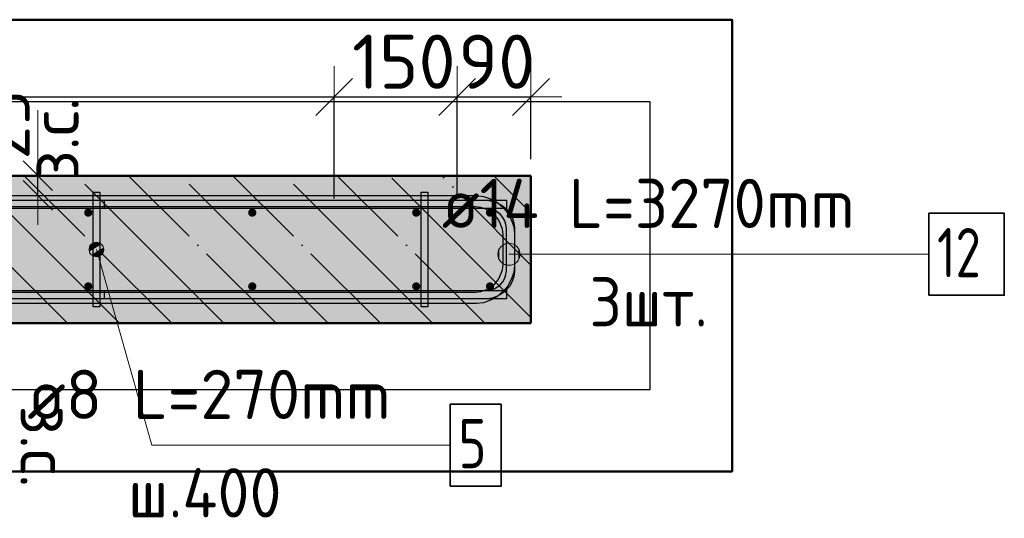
# Model space of a CAD drawing. Header units: millimetres. Extents: x 10987 to 63485, y -5166 to 39219.
# Tile 19 of 43: x 14254 to 15455, y 12563 to 13171. Entities that reach past the tile are written whole.
import ezdxf

# ---------------------------------------------------------------- set-up
doc = ezdxf.new("R2010")
doc.units = ezdxf.units.MM
doc.header["$PDMODE"] = 65
doc.linetypes.add('______11', pattern=[150, 120, -15, 0, -15])
doc.linetypes.add('______5', pattern=[330, 240, -30, 30, -30])
for name, color, linetype, lineweight in [('Standard', 7, 'Continuous', 25), ('Арм.стержн. Арматура края', 96, 'Continuous', 35), ('Арм.стержн. вертикальными 1', 22, 'Continuous', 35), ('Арм.стержн.горизонт. 1', 180, 'Continuous', 35), ('Арм.стержн.горизонт. 2', 202, 'Continuous', 35), ('Размерная линия_ общее', 7, 'Continuous', 13), ('Размерная линия_ общее_1', 7, 'Continuous', 13)]:
    doc.layers.add(name, color=color, linetype=linetype, lineweight=lineweight)
doc.layers.add('Арм.стержн. вертикальными 2', color=7, linetype='Continuous', lineweight=35, true_color=0x006e00)
doc.layers.add('Арм.стержн.Стяжки', color=7, linetype='Continuous', lineweight=35, true_color=0x501e0f)
doc.styles.add('ISOCPEUR', font='ISOCPEUR')
doc.dimstyles.new('DIMSTYLE_3', dxfattribs={"dimtxt": 66, "dimasz": 75, "dimexe": 0, "dimexo": 0, "dimgap": 33, "dimtad": 2, "dimdec": 0, "dimrnd": 5, "dimzin": 12, "dimdsep": 46, "dimtxsty": 'ISOCPEUR', "dimblk1": 'ALL_ML_STRICH', "dimblk2": 'ALL_ML_STRICH', "dimsah": 1, "dimcen": 0, "dimclrd": 7, "dimclre": 256, "dimclrt": 7, "dimadec": 0, "dimazin": 0, "dimtfac": 1, "dimtdec": 0, "dimtix": 1, "dimtmove": 2, "dimatfit": 3, "dimfxl": 0, "dimtvp": 1.2, "dimtzin": 0, "dimlwd": 0, "dimlwe": -3, "dimarcsym": 0})
doc.dimstyles.new('DIMSTYLE_6', dxfattribs={"dimtxt": 66, "dimasz": 75, "dimexe": 0, "dimexo": 0, "dimgap": 33, "dimtad": 2, "dimdec": 0, "dimrnd": 5, "dimzin": 12, "dimdsep": 46, "dimtxsty": 'ISOCPEUR', "dimblk1": 'ALL_ML_STRICH', "dimblk2": 'ALL_ML_STRICH', "dimsah": 1, "dimcen": 0, "dimclrd": 7, "dimclre": 256, "dimclrt": 7, "dimadec": 0, "dimazin": 0, "dimtfac": 1, "dimtdec": 0, "dimtix": 1, "dimtmove": 2, "dimatfit": 3, "dimfxl": 0, "dimtzin": 0, "dimlwd": 0, "dimlwe": -3, "dimarcsym": 0})
doc.dimstyles.new('DIMSTYLE_9', dxfattribs={"dimtxt": 60, "dimasz": 60, "dimexe": 0, "dimexo": 0.001, "dimgap": 30, "dimtad": 2, "dimdec": 0, "dimrnd": 5, "dimzin": 12, "dimdsep": 46, "dimtxsty": 'ISOCPEUR', "dimblk1": 'ALL_ML_STRICH', "dimblk2": 'ALL_ML_STRICH', "dimsah": 1, "dimcen": 0, "dimse1": 1, "dimse2": 1, "dimclrd": 7, "dimclre": 256, "dimclrt": 7, "dimadec": 0, "dimazin": 0, "dimtfac": 1, "dimtdec": 0, "dimtix": 1, "dimtmove": 2, "dimatfit": 3, "dimfxl": 0, "dimtvp": 1.2, "dimtzin": 0, "dimlwd": 0, "dimlwe": -3, "dimarcsym": 0})

# ---------------------------------------------------------------- blocks, each defined once
blk = doc.blocks.new('ALL_ML_STRICH')
at = {"color": 0, "linetype": 'ByBlock', "lineweight": -2}
for p, q in [((0, -0.5), (0, 0.5)), ((-0.3, -0.3), (0.3, 0.3)), ((-1, 0), (0.5, 0))]:
    blk.add_line(p, q, dxfattribs=at)
blk = doc.blocks.new('*D78')
at = {"layer": 'DEFPOINTS', "color": 7, "linetype": 'Continuous', "lineweight": 13, "transparency": 33554687}
for p in [(14284.9, 12980.8), (13974.5, 12956.8), (14276.2, 12956.8)]:
    blk.add_point(p, dxfattribs=at)
at = {"layer": 'Размерная линия_ общее_1', "color": 7, "linetype": 'Continuous', "lineweight": -2, "transparency": 33554687}
blk.add_line((14276.2, 12956.8), (14276.2, 12980.8), dxfattribs=at)
at = {"layer": 'Размерная линия_ общее_1', "color": 7, "linetype": 'Continuous', "lineweight": 13, "transparency": 33554687, "xscale": 60, "yscale": 60, "zscale": 60}
for p, rotation in [((14276.2, 12956.8), 270), ((14276.2, 12980.8), 90)]:
    blk.add_blockref('ALL_ML_STRICH', p, dxfattribs=dict(at, rotation=rotation))
at = {"layer": 'Размерная линия_ общее_1', "color": 7, "linetype": 'Continuous', "lineweight": 13, "transparency": 33554687, "insert": (14266, 12975.8), "char_height": 60, "width": 3, "attachment_point": 1, "rotation": 90, "line_spacing_factor": 0.60241, "style": 'ISOCPEUR'}
blk.add_mtext('з.с.', dxfattribs=at)
at = {"layer": 'Размерная линия_ общее_1', "color": 7, "linetype": 'Continuous', "lineweight": 13, "transparency": 33554687, "insert": (14236.2, 13042.9), "char_height": 60, "width": 120, "attachment_point": 5, "rotation": 90, "style": 'ISOCPEUR'}
blk.add_mtext('\\A1;{25}', dxfattribs=at)
blk = doc.blocks.new('*D79')
at = {"layer": 'DEFPOINTS', "color": 7, "linetype": 'Continuous', "lineweight": 13, "transparency": 33554687}
for p in [(13903.6, 12824.8), (14205.4, 12824.8), (14214.1, 12800.8)]:
    blk.add_point(p, dxfattribs=at)
at = {"layer": 'Размерная линия_ общее_1', "color": 7, "linetype": 'Continuous', "lineweight": -2, "transparency": 33554687}
blk.add_line((14205.4, 12824.8), (14205.4, 12800.8), dxfattribs=at)
at = {"layer": 'Размерная линия_ общее_1', "color": 7, "linetype": 'Continuous', "lineweight": 13, "transparency": 33554687, "xscale": 60, "yscale": 60, "zscale": 60}
for p, rotation in [((14205.4, 12800.8), 270), ((14205.4, 12824.8), 90)]:
    blk.add_blockref('ALL_ML_STRICH', p, dxfattribs=dict(at, rotation=rotation))
at = {"layer": 'Размерная линия_ общее_1', "color": 7, "linetype": 'Continuous', "lineweight": 13, "transparency": 33554687, "insert": (14165.4, 12744.7), "char_height": 60, "width": 120, "attachment_point": 5, "rotation": 90, "style": 'ISOCPEUR'}
blk.add_mtext('\\A1;{25}', dxfattribs=at)
at = {"layer": 'Размерная линия_ общее_1', "color": 7, "linetype": 'Continuous', "lineweight": 13, "transparency": 33554687, "insert": (14315.1, 12700.7), "char_height": 60, "width": 3, "attachment_point": 1, "rotation": 270, "line_spacing_factor": 0.60241, "style": 'ISOCPEUR'}
blk.add_mtext('з.с.', dxfattribs=at)
blk = doc.blocks.new('*D128')
at = {"layer": 'DEFPOINTS', "color": 7, "linetype": 'Continuous', "lineweight": 13, "transparency": 33554687}
for p in [(12837.7, 13076.8), (12837.7, 12932.8), (14637.7, 12932.8)]:
    blk.add_point(p, dxfattribs=at)
at = {"layer": 'Размерная линия_ общее', "color": 253, "linetype": 'Continuous', "lineweight": -2, "true_color": 0xa0a0a0, "transparency": 33554687}
for p, q in [((12837.7, 12952.8), (12837.7, 13076.8)), ((14637.7, 12952.8), (14637.7, 13076.8))]:
    blk.add_line(p, q, dxfattribs=at)
at = {"layer": 'Размерная линия_ общее', "color": 7, "linetype": 'Continuous', "lineweight": -2, "transparency": 33554687}
blk.add_line((12837.7, 13076.8), (14637.7, 13076.8), dxfattribs=at)
at = {"layer": 'Размерная линия_ общее', "color": 7, "linetype": 'Continuous', "lineweight": 13, "transparency": 33554687, "xscale": 75, "yscale": 75, "zscale": 75, "rotation": 180}
blk.add_blockref('ALL_ML_STRICH', (12837.7, 13076.8), dxfattribs=at)
at = {"layer": 'Размерная линия_ общее', "color": 7, "linetype": 'Continuous', "lineweight": 13, "transparency": 33554687, "xscale": 75, "yscale": 75, "zscale": 75}
blk.add_blockref('ALL_ML_STRICH', (14637.7, 13076.8), dxfattribs=at)
at = {"layer": 'Размерная линия_ общее', "color": 7, "linetype": 'Continuous', "lineweight": 13, "transparency": 33554687, "insert": (13515.7, 13152.8), "char_height": 66, "width": 3.3, "attachment_point": 1, "line_spacing_factor": 0.60241, "style": 'ISOCPEUR'}
blk.add_mtext('\\W0.91;10х200=2000', dxfattribs=at)
blk = doc.blocks.new('*D129')
at = {"layer": 'DEFPOINTS', "color": 7, "linetype": 'Continuous', "lineweight": 13, "transparency": 33554687}
for p in [(14637.7, 13076.8), (14637.7, 12932.8), (14787.7, 12932.8)]:
    blk.add_point(p, dxfattribs=at)
at = {"layer": 'Размерная линия_ общее', "color": 253, "linetype": 'Continuous', "lineweight": -2, "true_color": 0xa0a0a0, "transparency": 33554687}
for p, q in [((14637.7, 12952.8), (14637.7, 13076.8)), ((14787.7, 12952.8), (14787.7, 13076.8))]:
    blk.add_line(p, q, dxfattribs=at)
at = {"layer": 'Размерная линия_ общее', "color": 7, "linetype": 'Continuous', "lineweight": -2, "transparency": 33554687}
blk.add_line((14637.7, 13076.8), (14787.7, 13076.8), dxfattribs=at)
at = {"layer": 'Размерная линия_ общее', "color": 7, "linetype": 'Continuous', "lineweight": 13, "transparency": 33554687, "xscale": 75, "yscale": 75, "zscale": 75, "rotation": 180}
blk.add_blockref('ALL_ML_STRICH', (14637.7, 13076.8), dxfattribs=at)
at = {"layer": 'Размерная линия_ общее', "color": 7, "linetype": 'Continuous', "lineweight": 13, "transparency": 33554687, "xscale": 75, "yscale": 75, "zscale": 75}
blk.add_blockref('ALL_ML_STRICH', (14787.7, 13076.8), dxfattribs=at)
at = {"layer": 'Размерная линия_ общее', "color": 7, "linetype": 'Continuous', "lineweight": 13, "transparency": 33554687, "insert": (14722.6, 13119.8), "char_height": 66, "width": 198, "attachment_point": 5, "style": 'ISOCPEUR'}
blk.add_mtext('\\A1;{150}', dxfattribs=at)
blk = doc.blocks.new('*D130')
at = {"layer": 'DEFPOINTS', "color": 7, "linetype": 'Continuous', "lineweight": 13, "transparency": 33554687}
for p in [(14787.7, 13076.8), (14877.7, 12980.8), (14787.7, 12932.8)]:
    blk.add_point(p, dxfattribs=at)
at = {"layer": 'Размерная линия_ общее', "color": 253, "linetype": 'Continuous', "lineweight": -2, "true_color": 0xa0a0a0, "transparency": 33554687}
for p, q in [((14787.7, 12952.8), (14787.7, 13076.8)), ((14877.7, 13000.8), (14877.7, 13076.8))]:
    blk.add_line(p, q, dxfattribs=at)
at = {"layer": 'Размерная линия_ общее', "color": 7, "linetype": 'Continuous', "lineweight": -2, "transparency": 33554687}
blk.add_line((14787.7, 13076.8), (14877.7, 13076.8), dxfattribs=at)
at = {"layer": 'Размерная линия_ общее', "color": 7, "linetype": 'Continuous', "lineweight": 13, "transparency": 33554687, "xscale": 75, "yscale": 75, "zscale": 75, "rotation": 180}
blk.add_blockref('ALL_ML_STRICH', (14787.7, 13076.8), dxfattribs=at)
at = {"layer": 'Размерная линия_ общее', "color": 7, "linetype": 'Continuous', "lineweight": 13, "transparency": 33554687, "xscale": 75, "yscale": 75, "zscale": 75}
blk.add_blockref('ALL_ML_STRICH', (14877.7, 13076.8), dxfattribs=at)
at = {"layer": 'Размерная линия_ общее', "color": 7, "linetype": 'Continuous', "lineweight": 13, "transparency": 33554687, "insert": (14836, 13119.8), "char_height": 66, "width": 132, "attachment_point": 5, "style": 'ISOCPEUR'}
blk.add_mtext('\\A1;{90}', dxfattribs=at)

msp = doc.modelspace()

# ---------------------------------------------------------------- hatches: boundary and pattern name
at = {"layer": 'Standard', "linetype": 'Continuous', "lineweight": -3, "transparency": 33554687}
msp.add_hatch(color=7, dxfattribs=at).paths.add_polyline_path([(14877.7, 12800.8), (14877.7, 12980.8), (12273, 12980.8), (12273, 12800.8)])
at = {"layer": 'Арм.стержн. вертикальными 1', "linetype": 'Continuous', "lineweight": 50, "transparency": 33554687}
for points in [[(14337.7, 12930.8), (14339.7, 12931.1), (14341.3, 12932.2), (14342.4, 12933.8), (14342.7, 12935.8), (14342.4, 12937.7), (14341.3, 12939.3), (14339.7, 12940.4), (14337.7, 12940.8), (14335.8, 12940.4), (14334.2, 12939.3), (14333.1, 12937.7), (14332.7, 12935.8), (14333.1, 12933.8), (14334.2, 12932.2), (14335.8, 12931.1)], [(14537.7, 12930.8), (14539.7, 12931.1), (14541.3, 12932.2), (14542.4, 12933.8), (14542.7, 12935.8), (14542.4, 12937.7), (14541.3, 12939.3), (14539.7, 12940.4), (14537.7, 12940.8), (14535.8, 12940.4), (14534.2, 12939.3), (14533.1, 12937.7), (14532.7, 12935.8), (14533.1, 12933.8), (14534.2, 12932.2), (14535.8, 12931.1)], [(14737.7, 12930.8), (14739.7, 12931.1), (14741.3, 12932.2), (14742.4, 12933.8), (14742.7, 12935.8), (14742.4, 12937.7), (14741.3, 12939.3), (14739.7, 12940.4), (14737.7, 12940.8), (14735.8, 12940.4), (14734.2, 12939.3), (14733.1, 12937.7), (14732.7, 12935.8), (14733.1, 12933.8), (14734.2, 12932.2), (14735.8, 12931.1)], [(14827.7, 12930.8), (14829.7, 12931.1), (14831.3, 12932.2), (14832.4, 12933.8), (14832.7, 12935.8), (14832.4, 12937.7), (14831.3, 12939.3), (14829.7, 12940.4), (14827.7, 12940.8), (14825.8, 12940.4), (14824.2, 12939.3), (14823.1, 12937.7), (14822.7, 12935.8), (14823.1, 12933.8), (14824.2, 12932.2), (14825.8, 12931.1)], [(14337.7, 12840.8), (14339.7, 12841.1), (14341.3, 12842.2), (14342.4, 12843.8), (14342.7, 12845.8), (14342.4, 12847.7), (14341.3, 12849.3), (14339.7, 12850.4), (14337.7, 12850.8), (14335.8, 12850.4), (14334.2, 12849.3), (14333.1, 12847.7), (14332.7, 12845.8), (14333.1, 12843.8), (14334.2, 12842.2), (14335.8, 12841.1)], [(14537.7, 12840.8), (14539.7, 12841.1), (14541.3, 12842.2), (14542.4, 12843.8), (14542.7, 12845.8), (14542.4, 12847.7), (14541.3, 12849.3), (14539.7, 12850.4), (14537.7, 12850.8), (14535.8, 12850.4), (14534.2, 12849.3), (14533.1, 12847.7), (14532.7, 12845.8), (14533.1, 12843.8), (14534.2, 12842.2), (14535.8, 12841.1)], [(14737.7, 12840.8), (14739.7, 12841.1), (14741.3, 12842.2), (14742.4, 12843.8), (14742.7, 12845.8), (14742.4, 12847.7), (14741.3, 12849.3), (14739.7, 12850.4), (14737.7, 12850.8), (14735.8, 12850.4), (14734.2, 12849.3), (14733.1, 12847.7), (14732.7, 12845.8), (14733.1, 12843.8), (14734.2, 12842.2), (14735.8, 12841.1)], [(14827.7, 12840.8), (14829.7, 12841.1), (14831.3, 12842.2), (14832.4, 12843.8), (14832.7, 12845.8), (14832.4, 12847.7), (14831.3, 12849.3), (14829.7, 12850.4), (14827.7, 12850.8), (14825.8, 12850.4), (14824.2, 12849.3), (14823.1, 12847.7), (14822.7, 12845.8), (14823.1, 12843.8), (14824.2, 12842.2), (14825.8, 12841.1)]]:
    msp.add_hatch(color=4, dxfattribs=at).paths.add_polyline_path(points)
at = {"layer": 'Арм.стержн. вертикальными 2', "linetype": 'Continuous', "lineweight": 50, "transparency": 33554687}
for points in [[(14437.7, 12924.8), (14440.8, 12925.4), (14443.4, 12927.1), (14445.1, 12929.7), (14445.7, 12932.8), (14445.1, 12935.8), (14443.4, 12938.4), (14440.8, 12940.2), (14437.7, 12940.8), (14434.7, 12940.2), (14432.1, 12938.4), (14430.4, 12935.8), (14429.7, 12932.8), (14430.4, 12929.7), (14432.1, 12927.1), (14434.7, 12925.4)], [(14637.7, 12924.8), (14640.8, 12925.4), (14643.4, 12927.1), (14645.1, 12929.7), (14645.7, 12932.8), (14645.1, 12935.8), (14643.4, 12938.4), (14640.8, 12940.2), (14637.7, 12940.8), (14634.7, 12940.2), (14632.1, 12938.4), (14630.4, 12935.8), (14629.7, 12932.8), (14630.4, 12929.7), (14632.1, 12927.1), (14634.7, 12925.4)], [(14787.7, 12924.8), (14790.8, 12925.4), (14793.4, 12927.1), (14795.1, 12929.7), (14795.7, 12932.8), (14795.1, 12935.8), (14793.4, 12938.4), (14790.8, 12940.2), (14787.7, 12940.8), (14784.7, 12940.2), (14782.1, 12938.4), (14780.4, 12935.8), (14779.7, 12932.8), (14780.4, 12929.7), (14782.1, 12927.1), (14784.7, 12925.4)]]:
    msp.add_hatch(color=7, dxfattribs=at).paths.add_polyline_path(points)
at = {"layer": 'Арм.стержн.горизонт. 2', "linetype": 'Continuous', "lineweight": 13, "transparency": 33554687}
for points in [[(14850.7, 12871.5), (14850.7, 12898.5), (14844, 12896.6)], [(14850.7, 12871.5), (14850.7, 12898.5), (14844, 12896.6)], [(14850.7, 12871.5), (14850.7, 12898.5), (14844, 12896.6)], [(14857.5, 12873.4), (14857.5, 12896.6), (14850.7, 12898.5)], [(14857.5, 12873.4), (14850.7, 12898.5), (14850.7, 12871.5)], [(14857.5, 12873.4), (14857.5, 12896.6), (14850.7, 12898.5)], [(14857.5, 12873.4), (14850.7, 12898.5), (14850.7, 12871.5)], [(14857.5, 12873.4), (14857.5, 12896.6), (14850.7, 12898.5)], [(14857.5, 12873.4), (14850.7, 12898.5), (14850.7, 12871.5)], [(14839.1, 12878.2), (14839.1, 12891.7), (14837.2, 12885)], [(14839.1, 12878.2), (14839.1, 12891.7), (14837.2, 12885)], [(14839.1, 12878.2), (14839.1, 12891.7), (14837.2, 12885)], [(14844, 12873.4), (14844, 12896.6), (14839.1, 12891.7)], [(14844, 12873.4), (14844, 12896.6), (14839.1, 12891.7)], [(14844, 12873.4), (14844, 12896.6), (14839.1, 12891.7)], [(14844, 12873.4), (14839.1, 12891.7), (14839.1, 12878.2)], [(14844, 12873.4), (14839.1, 12891.7), (14839.1, 12878.2)], [(14844, 12873.4), (14839.1, 12891.7), (14839.1, 12878.2)], [(14850.7, 12871.5), (14844, 12896.6), (14844, 12873.4)], [(14850.7, 12871.5), (14844, 12896.6), (14844, 12873.4)], [(14850.7, 12871.5), (14844, 12896.6), (14844, 12873.4)], [(14862.4, 12878.2), (14862.4, 12891.7), (14857.5, 12896.6)], [(14862.4, 12878.2), (14857.5, 12896.6), (14857.5, 12873.4)], [(14862.4, 12878.2), (14862.4, 12891.7), (14857.5, 12896.6)], [(14862.4, 12878.2), (14857.5, 12896.6), (14857.5, 12873.4)], [(14862.4, 12878.2), (14862.4, 12891.7), (14857.5, 12896.6)], [(14862.4, 12878.2), (14857.5, 12896.6), (14857.5, 12873.4)], [(14862.4, 12891.7), (14862.4, 12878.2), (14864.2, 12885)], [(14862.4, 12891.7), (14862.4, 12878.2), (14864.2, 12885)], [(14862.4, 12891.7), (14862.4, 12878.2), (14864.2, 12885)]]:
    msp.add_hatch(color=7, dxfattribs=at).paths.add_polyline_path(points)
at = {"layer": 'Арм.стержн.Стяжки', "linetype": 'Continuous', "lineweight": 13, "transparency": 33554687}
for points in [[(14339.1, 12893), (14354, 12897.2), (14350, 12899.4)], [(14339.1, 12893), (14350, 12899.4), (14341.3, 12897)], [(14341.3, 12897), (14350, 12899.4), (14345.3, 12899.4)], [(14339.1, 12888.3), (14356.4, 12893.2), (14354, 12897.2)], [(14339.1, 12888.3), (14354, 12897.2), (14339.1, 12893)], [(14341.5, 12884.3), (14356.4, 12893.2), (14339.1, 12888.3)], [(14341.5, 12884.3), (14356.4, 12888.5), (14356.4, 12893.2)], [(14345.5, 12882.1), (14356.4, 12888.5), (14341.5, 12884.3)], [(14345.5, 12882.1), (14354.2, 12884.5), (14356.4, 12888.5)], [(14354.2, 12884.5), (14345.5, 12882.1), (14350.2, 12882.1)]]:
    msp.add_hatch(color=7, dxfattribs=at).paths.add_polyline_path(points)

# ---------------------------------------------------------------- linework, layer by layer
at = {"layer": 'Standard', "color": 52, "linetype": 'Continuous', "lineweight": -3, "transparency": 33554687}
for p, q in [((15023, 13071), (12273, 13071)), ((15023, 13071), (12273, 13071)), ((15023, 12720.1), (15023, 13071)), ((15023, 12720.1), (15023, 13071)), ((12273, 12720.1), (15023, 12720.1)), ((12273, 12720.1), (15023, 12720.1))]:
    msp.add_line(p, q, dxfattribs=at)
at = {"layer": 'Standard', "color": 7, "linetype": 'Continuous', "lineweight": 13, "transparency": 33554687}
msp.add_line((14276.2, 12980.8), (14276.2, 13060.8), dxfattribs=at)
at = {"layer": 'Standard', "color": 7, "linetype": 'Continuous', "lineweight": 50, "transparency": 33554687}
for p, q in [((14877.7, 12980.8), (12273, 12980.8)), ((14877.7, 12800.8), (14877.7, 12980.8)), ((12273, 12800.8), (14877.7, 12800.8))]:
    msp.add_line(p, q, dxfattribs=at)
at = {"layer": 'Standard', "color": 7, "linetype": '______11', "lineweight": -3, "transparency": 33554687}
for p, q in [((14312.3, 12800.8), (14132.3, 12980.8)), ((14439.5, 12800.8), (14259.5, 12980.8)), ((14566.8, 12800.8), (14386.8, 12980.8)), ((14694.1, 12800.8), (14514.1, 12980.8)), ((14821.4, 12800.8), (14641.4, 12980.8)), ((14877.7, 12871.7), (14768.7, 12980.8))]:
    msp.add_line(p, q, dxfattribs=at)
at = {"layer": 'Standard', "color": 7, "linetype": '______5', "lineweight": -3, "transparency": 33554687}
for p, q in [((14375.9, 12800.8), (14195.9, 12980.8)), ((14503.2, 12800.8), (14323.2, 12980.8)), ((14630.5, 12800.8), (14450.5, 12980.8)), ((14757.7, 12800.8), (14577.7, 12980.8)), ((14877.7, 12808), (14705, 12980.8)), ((14877.7, 12935.3), (14832.3, 12980.8))]:
    msp.add_line(p, q, dxfattribs=at)
at = {"layer": 'Standard', "color": 7, "linetype": 'Continuous', "lineweight": 50, "transparency": 33554687}
msp.add_lwpolyline([(12173, 13171), (12173, 12620.1), (15123, 12620.1), (15123, 13171), (12173, 13171)], dxfattribs=at)
at = {"layer": 'Арм.стержн. Арматура края', "color": 4, "linetype": 'Continuous', "lineweight": 25, "transparency": 33554687}
msp.add_lwpolyline([(14357.7, 12840.8), (14823.7, 12840.8), (14828.2, 12841.4), (14832.8, 12842.9), (14837, 12845.2), (14840.4, 12848.1), (14843.3, 12851.5), (14845.6, 12855.7), (14847.1, 12860.3), (14847.7, 12864.8), (14847.7, 12916.7), (14847.1, 12921.2), (14845.6, 12925.8), (14843.3, 12930), (14840.4, 12933.4), (14837, 12936.3), (14832.8, 12938.6), (14828.2, 12940.1), (14823.7, 12940.8), (14357.7, 12940.8), (14357.7, 12950.8), (14824.4, 12950.8), (14830.5, 12949.9), (14836.9, 12947.8), (14842.7, 12944.5), (14847.5, 12940.5), (14851.5, 12935.7), (14854.8, 12929.9), (14856.9, 12923.5), (14857.7, 12917.4), (14857.7, 12864.1), (14856.9, 12858), (14854.8, 12851.7), (14851.5, 12845.8), (14847.5, 12841), (14842.7, 12837), (14836.9, 12833.7), (14830.5, 12831.6), (14824.4, 12830.8), (14357.7, 12830.8), (14357.7, 12840.8)], dxfattribs=at)
msp.add_lwpolyline([(14357.7, 12840.8), (14823.7, 12840.8), (14828.2, 12841.4), (14832.8, 12842.9), (14837, 12845.2), (14840.4, 12848.1), (14843.3, 12851.5), (14845.6, 12855.7), (14847.1, 12860.3), (14847.7, 12864.8), (14847.7, 12916.7), (14847.1, 12921.2), (14845.6, 12925.8), (14843.3, 12930), (14840.4, 12933.4), (14837, 12936.3), (14832.8, 12938.6), (14828.2, 12940.1), (14823.7, 12940.8), (14357.7, 12940.8), (14357.7, 12950.8), (14824.4, 12950.8), (14830.5, 12949.9), (14836.9, 12947.8), (14842.7, 12944.5), (14847.5, 12940.5), (14851.5, 12935.7), (14854.8, 12929.9), (14856.9, 12923.5), (14857.7, 12917.4), (14857.7, 12864.1), (14856.9, 12858), (14854.8, 12851.7), (14851.5, 12845.8), (14847.5, 12841), (14842.7, 12837), (14836.9, 12833.7), (14830.5, 12831.6), (14824.4, 12830.8), (14357.7, 12830.8), (14357.7, 12840.8)], dxfattribs=at)
at = {"layer": 'Арм.стержн.горизонт. 1', "color": 52, "linetype": 'Continuous', "lineweight": 50, "transparency": 33554687}
for p, q in [((14877.7, 12980.8), (14877.7, 12980.8)), ((14877.7, 12800.8), (14877.7, 12800.8))]:
    msp.add_line(p, q, dxfattribs=at)
at = {"layer": 'Арм.стержн.горизонт. 1', "color": 4, "linetype": 'Continuous', "lineweight": 25, "transparency": 33554687}
for points in [[(12268, 12950.8), (14847.7, 12950.8), (14847.7, 12940.8), (12268, 12940.8), (12268, 12950.8)], [(12268, 12950.8), (14847.7, 12950.8), (14847.7, 12940.8), (12268, 12940.8), (12268, 12950.8)], [(12268, 12840.8), (14847.7, 12840.8), (14847.7, 12830.8), (12268, 12830.8), (12268, 12840.8)], [(12268, 12840.8), (14847.7, 12840.8), (14847.7, 12830.8), (12268, 12830.8), (12268, 12840.8)]]:
    msp.add_lwpolyline(points, dxfattribs=at)
at = {"layer": 'Арм.стержн.горизонт. 2', "color": 7, "linetype": 'Continuous', "lineweight": 13, "transparency": 33554687}
for p, q in [((14850.7, 12898.5), (14850.7, 12898.5)), ((14850.7, 12898.5), (14850.7, 12898.5)), ((14850.7, 12898.5), (14850.7, 12898.5)), ((14837.2, 12885), (14837.2, 12885)), ((14837.2, 12885), (14837.2, 12885)), ((14837.2, 12885), (14837.2, 12885)), ((14947, 12885), (14850.7, 12885)), ((14947, 12885), (14850.7, 12885)), ((14947, 12885), (14850.7, 12885)), ((14864.2, 12885), (14864.2, 12885)), ((14864.2, 12885), (14864.2, 12885)), ((14864.2, 12885), (14864.2, 12885)), ((14947, 12885), (15363, 12885)), ((14850.7, 12871.5), (14850.7, 12871.5)), ((14850.7, 12871.5), (14850.7, 12871.5)), ((14850.7, 12871.5), (14850.7, 12871.5))]:
    msp.add_line(p, q, dxfattribs=at)
at = {"layer": 'Арм.стержн.горизонт. 2', "color": 7, "linetype": 'Continuous', "lineweight": 25, "transparency": 33554687}
for points in [[(12377.7, 12956.8), (14811.1, 12956.8), (14819.6, 12955.6), (14828.5, 12952.6), (14836.7, 12948.1), (14843.4, 12942.4), (14849, 12935.7), (14853.6, 12927.5), (14856.6, 12918.6), (14857.7, 12910.1), (14857.7, 12871.4), (14856.6, 12862.9), (14853.6, 12854), (14849, 12845.8), (14843.4, 12839.1), (14836.7, 12833.5), (14828.5, 12828.9), (14819.6, 12825.9), (14811.1, 12824.8), (14141.7, 12824.8)], [(12377.7, 12956.8), (14811.1, 12956.8), (14819.6, 12955.6), (14828.5, 12952.6), (14836.7, 12948.1), (14843.4, 12942.4), (14849, 12935.7), (14853.6, 12927.5), (14856.6, 12918.6), (14857.7, 12910.1), (14857.7, 12871.4), (14856.6, 12862.9), (14853.6, 12854), (14849, 12845.8), (14843.4, 12839.1), (14836.7, 12833.5), (14828.5, 12828.9), (14819.6, 12825.9), (14811.1, 12824.8), (14141.7, 12824.8)], [(12377.7, 12956.8), (14811.1, 12956.8), (14819.6, 12955.6), (14828.5, 12952.6), (14836.7, 12948.1), (14843.4, 12942.4), (14849, 12935.7), (14853.6, 12927.5), (14856.6, 12918.6), (14857.7, 12910.1), (14857.7, 12871.4), (14856.6, 12862.9), (14853.6, 12854), (14849, 12845.8), (14843.4, 12839.1), (14836.7, 12833.5), (14828.5, 12828.9), (14819.6, 12825.9), (14811.1, 12824.8), (14141.7, 12824.8)], [(14141.7, 12838.8), (14810.1, 12838.8), (14816.4, 12839.6), (14822.8, 12841.8), (14828.7, 12845), (14833.5, 12849), (14837.5, 12853.8), (14840.7, 12859.7), (14842.9, 12866.1), (14843.7, 12872.4), (14843.7, 12909.1), (14842.9, 12915.4), (14840.7, 12921.8), (14837.5, 12927.7), (14833.5, 12932.5), (14828.7, 12936.5), (14822.8, 12939.8), (14816.4, 12941.9), (14810.1, 12942.8), (12377.7, 12942.8)], [(14141.7, 12838.8), (14810.1, 12838.8), (14816.4, 12839.6), (14822.8, 12841.8), (14828.7, 12845), (14833.5, 12849), (14837.5, 12853.8), (14840.7, 12859.7), (14842.9, 12866.1), (14843.7, 12872.4), (14843.7, 12909.1), (14842.9, 12915.4), (14840.7, 12921.8), (14837.5, 12927.7), (14833.5, 12932.5), (14828.7, 12936.5), (14822.8, 12939.8), (14816.4, 12941.9), (14810.1, 12942.8), (12377.7, 12942.8)], [(14141.7, 12838.8), (14810.1, 12838.8), (14816.4, 12839.6), (14822.8, 12841.8), (14828.7, 12845), (14833.5, 12849), (14837.5, 12853.8), (14840.7, 12859.7), (14842.9, 12866.1), (14843.7, 12872.4), (14843.7, 12909.1), (14842.9, 12915.4), (14840.7, 12921.8), (14837.5, 12927.7), (14833.5, 12932.5), (14828.7, 12936.5), (14822.8, 12939.8), (14816.4, 12941.9), (14810.1, 12942.8), (12377.7, 12942.8)]]:
    msp.add_lwpolyline(points, dxfattribs=at)
at = {"layer": 'Арм.стержн.горизонт. 2', "color": 7, "linetype": 'Continuous', "lineweight": 35, "transparency": 33554687}
msp.add_lwpolyline([(15363, 12835), (15455, 12835), (15455, 12935), (15363, 12935), (15363, 12835)], dxfattribs=at)
at = {"layer": 'Арм.стержн.горизонт. 2', "color": 7, "linetype": 'Continuous', "lineweight": 13, "transparency": 33554687}
msp.add_circle((14850.7, 12885), 13.5, dxfattribs=at)
msp.add_circle((14850.7, 12885), 13.5, dxfattribs=at)
msp.add_circle((14850.7, 12885), 13.5, dxfattribs=at)
at = {"layer": 'Арм.стержн.Стяжки', "color": 7, "linetype": 'Continuous', "lineweight": 13, "transparency": 33554687}
for p, q in [((14345.3, 12899.4), (14345.3, 12899.4)), ((14339.1, 12888.3), (14339.1, 12888.3)), ((14415.3, 12652.1), (14347.7, 12890.8)), ((14356.4, 12893.2), (14356.4, 12893.2)), ((14350.2, 12882.1), (14350.2, 12882.1)), ((14415.3, 12652.1), (14779.3, 12652.1))]:
    msp.add_line(p, q, dxfattribs=at)
at = {"layer": 'Арм.стержн.Стяжки', "color": 40, "linetype": 'Continuous', "lineweight": 25, "transparency": 33554687}
for points in [[(14343.7, 12820.8), (14343.7, 12960.8), (14351.7, 12960.8), (14351.7, 12820.8), (14343.7, 12820.8)], [(14743.7, 12820.8), (14743.7, 12960.8), (14751.7, 12960.8), (14751.7, 12820.8), (14743.7, 12820.8)]]:
    msp.add_lwpolyline(points, dxfattribs=at)
at = {"layer": 'Арм.стержн.Стяжки', "color": 7, "linetype": 'Continuous', "lineweight": 35, "transparency": 33554687}
msp.add_lwpolyline([(14779.3, 12602.1), (14841.3, 12602.1), (14841.3, 12702.1), (14779.3, 12702.1), (14779.3, 12602.1)], dxfattribs=at)
at = {"layer": 'Арм.стержн.Стяжки', "color": 7, "linetype": 'Continuous', "lineweight": 13, "transparency": 33554687}
msp.add_circle((14347.7, 12890.8), 9, dxfattribs=at)

# ---------------------------------------------------------------- texts
at = {"layer": 'Арм.стержн.горизонт. 2', "color": 7, "linetype": 'Continuous', "lineweight": 25, "transparency": 33554687, "char_height": 60, "attachment_point": 7, "style": 'ISOCPEUR'}
for s, insert, width in [('\\W0.96;ø14 L=3270mm ', (14769, 12917), 592.53), ('\\W0.75;12', (15373, 12857), 94.456), ('\\W0.94;3шт. ', (14949, 12797), 232.257)]:
    msp.add_mtext(s, dxfattribs=dict(at, insert=insert, width=width))
at = {"layer": 'Арм.стержн.Стяжки', "color": 7, "linetype": 'Continuous', "lineweight": 25, "transparency": 33554687, "char_height": 60, "attachment_point": 7, "style": 'ISOCPEUR'}
for s, insert, width in [('\\W0.98;ø8 L=270mm ', (14263.3, 12684.1), 515.053), ('\\W0.78;5', (14789.3, 12624.1), 65.281), ('\\W0.95;ш.400 ', (14386.3, 12564.1), 268.447)]:
    msp.add_mtext(s, dxfattribs=dict(at, insert=insert, width=width))

# ---------------------------------------------------------------- dimensions: what is measured, and where the dimension line sits
at = {"layer": 'Размерная линия_ общее', "color": 7, "linetype": 'Continuous', "lineweight": 13, "transparency": 33554687}
for base, p1, p2, picture, middle in [((14787.7, 13076.8), (14637.7, 12952.8), (14787.7, 12952.8), '*D129', (14722.6, 13119.8)), ((14877.7, 13076.8), (14787.7, 12952.8), (14877.7, 13000.8), '*D130', (14836, 13119.8))]:
    dim = msp.add_linear_dim(base=base, p1=p1, p2=p2, dimstyle='DIMSTYLE_3', override={"dimpost": '<>', "dimclrd": 7, "dimclre": 253, "dimclrt": 7, "dimlwd": 0, "dimlwe": 65533}, dxfattribs=at)
    dim.commit()
    dim.dimension.update_dxf_attribs({"geometry": picture, "text_midpoint": middle, "dimtype": 160})
dim = msp.add_linear_dim(base=(14637.7, 13076.8), p1=(12837.7, 12952.8), p2=(14637.7, 12952.8), text='\\W0.91;10х200=2000', dimstyle='DIMSTYLE_6', override={"dimpost": '<>', "dimclrd": 7, "dimclre": 253, "dimclrt": 7, "dimlwd": 0, "dimlwe": 65533}, dxfattribs=at)
dim.commit()
dim.dimension.update_dxf_attribs({"geometry": '*D128', "text_midpoint": (13737.7, 13109.8), "dimtype": 160})
at = {"layer": 'Размерная линия_ общее_1', "color": 7, "linetype": 'Continuous', "lineweight": 13, "transparency": 33554687}
for base, p1, p2, angle, picture, middle in [((14276.2, 12980.8), (13974.5, 12956.8), (14284.9, 12980.8), 90, '*D78', (14236.2, 13042.9)), ((14205.4, 12800.8), (13903.6, 12824.8), (14214.1, 12800.8), 270, '*D79', (14165.4, 12744.7))]:
    dim = msp.add_linear_dim(base=base, p1=p1, p2=p2, angle=angle, text='<>\\Xз.с.', dimstyle='DIMSTYLE_9', override={"dimpost": '<>', "dimclrd": 7, "dimclre": 253, "dimclrt": 7, "dimlwd": 0, "dimlwe": 65533}, dxfattribs=at)
    dim.commit()
    dim.dimension.update_dxf_attribs({"geometry": picture, "text_midpoint": middle, "dimtype": 160})

doc.saveas('drawing.dxf')
